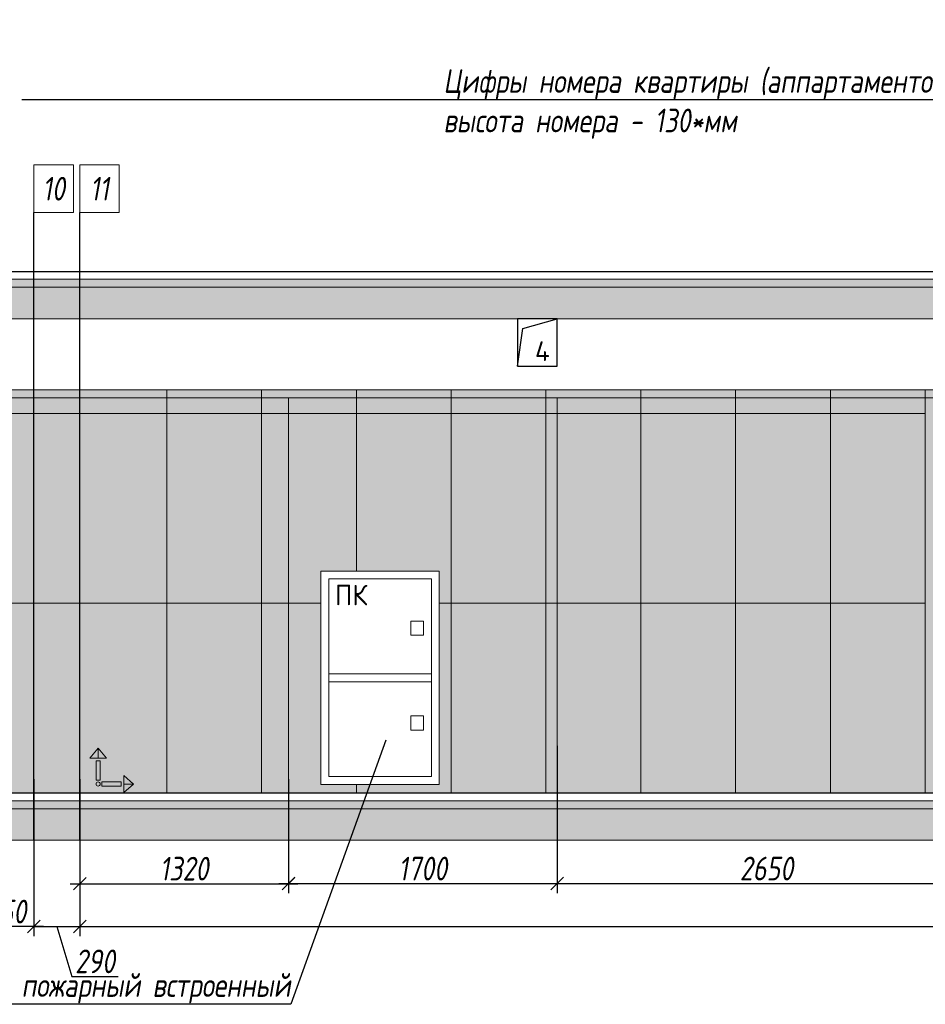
# Model space of a CAD drawing. Header units: millimetres. Extents: x -559767 to 178656, y -69521 to 138453.
# Tile 31 of 256: x -420026 to -414296, y 82888 to 89119. Entities that reach past the tile are written whole.
import ezdxf
from ezdxf import colors
from ezdxf.entities.mleader import LeaderData, LeaderLine
from ezdxf.math import Vec2, Vec3

# ---------------------------------------------------------------- set-up
doc = ezdxf.new("R2010")
doc.units = ezdxf.units.MM
doc.linetypes.add('DASHDOT', pattern=[25.4, 12.7, -6.35, 0, -6.35])
doc.linetypes.add('DASHEDx20', pattern=[0.75, 0.5, -0.25])
doc.layers.get('Defpoints').update_dxf_attribs({"color": 31})
for name, color, linetype, lineweight in [('A-DETL-GENF', 7, 'Continuous', 5), ('dim_pot', 183, 'Continuous', 9), ('dim_razv', 93, 'DASHDOT', 9), ('engineering', 20, 'Continuous', 13), ('Отделка стен', 253, 'Continuous', 0)]:
    doc.layers.add(name, color=color, linetype=linetype, lineweight=lineweight)
doc.layers.add('pol', color=7, linetype='Continuous', lineweight=15, true_color=0x738991)
doc.styles.add('fl_iso paper', font='isocpeur.ttf', dxfattribs={"width": 0.8, "oblique": 10})
doc.styles.add('GODT type AU', font='isocpeur.ttf')
doc.styles.add('GOST-2.304_Type-B', font='GOST_Common.ttf')
doc.styles.add('In tre', font='isocpeur.ttf', dxfattribs={"width": 0.8, "oblique": 10})
doc.dimstyles.new('In tre 1_50', dxfattribs={"dimtxt": 150, "dimasz": 80, "dimexe": 60, "dimexo": 10, "dimgap": 20, "dimtad": 1, "dimdec": 0, "dimrnd": 5, "dimzin": 0, "dimdsep": 46, "dimtxsty": 'fl_iso paper', "dimblk": 'OBLIQUE', "dimcen": 0, "dimdle": 60, "dimadec": 0, "dimazin": 0, "dimtfac": 1, "dimtdec": 0, "dimtofl": 0, "dimtmove": 1, "dimatfit": 1, "dimfxl": 40, "dimtolj": 1, "dimtzin": 0, "dimarcsym": 1})

# ---------------------------------------------------------------- blocks, each defined once
blk = doc.blocks.new('*U12497')
at = {"layer": 'A-DETL-GENF'}
h = blk.add_hatch(dxfattribs=at)
h.set_pattern_fill('ANSI35', color=256, scale=10, style=0)
h.set_pattern_definition([(45, (62920.45, 5e-10), (-44.90128, 44.90128), []), (45, (62965.35, 5e-10), (-44.90128, 44.90128), [79.375, -15.875, 0, -15.875])])
h.paths.add_polyline_path([(0, -100), (63340.9, -100), (63340.9, -50), (0, -50)])
h = blk.add_hatch(dxfattribs=at)
h.set_pattern_fill('ANSI35', color=256, scale=20, style=0)
h.set_pattern_definition([(45, (62920.45, 5e-10), (-89.80256, 89.80256), []), (45, (63010.25, 5e-10), (-89.80256, 89.80256), [158.75, -31.75, 0, -31.75])])
h.paths.add_polyline_path([(0, -300), (63340.9, -300), (63340.9, -100), (0, -100)])
at = {"lineweight": 13}
blk.add_lwpolyline([(0, -50), (63340.9, -50), (63340.9, 0), (0, 0)], close=True, dxfattribs=at)
at = {"lineweight": 30}
blk.add_lwpolyline([(0, 0), (63340.9, 0)], dxfattribs=at)
at = {"layer": 'A-DETL-GENF'}
for points in [[(0, -100), (63340.9, -100), (63340.9, -50), (0, -50)], [(0, -300), (63340.9, -300), (63340.9, -100), (0, -100)]]:
    blk.add_lwpolyline(points, close=True, dxfattribs=at)
blk = doc.blocks.new('*U12498')
at = {"layer": 'dim_razv', "true_color": 0xffffff, "transparency": 33554559}
h = blk.add_hatch(color=7, dxfattribs=at)
h.dxf.hatch_style = 1
h.paths.add_polyline_path([(0, 0), (62500, 0), (62500, 50), (0, 50)])
at = {"lineweight": 20, "transparency": 33554559}
blk.add_lwpolyline([(0, 0), (62500, 0), (62500, 50), (0, 50)], close=True, dxfattribs=at)
blk = doc.blocks.new('_Oblique')
at = {"color": 0, "linetype": 'ByBlock', "lineweight": -2}
blk.add_line((-0.5, -0.5), (0.5, 0.5), dxfattribs=at)
blk = doc.blocks.new('*D12265')
at = {"layer": 'Defpoints', "color": 0, "linetype": 'ByBlock', "transparency": 16777216}
for p in [(-418325.6, 84225.6), (-416625.6, 84225.6), (-416625.6, 83651.4)]:
    blk.add_point(p, dxfattribs=at)
at = {"layer": 'dim_razv', "color": 0, "linetype": 'ByBlock', "lineweight": -2, "transparency": 16777216}
for p, q in [((-418325.6, 84215.6), (-418325.6, 83591.4)), ((-416625.6, 84215.6), (-416625.6, 83591.4)), ((-418385.6, 83651.4), (-416565.6, 83651.4))]:
    blk.add_line(p, q, dxfattribs=at)
at = {"layer": 'dim_razv', "color": 0, "linetype": 'ByBlock', "lineweight": -2, "transparency": 16777216, "xscale": 80, "yscale": 80, "zscale": 80, "rotation": 180}
blk.add_blockref('_Oblique', (-418325.6, 83651.4), dxfattribs=at)
at = {"layer": 'dim_razv', "color": 0, "linetype": 'ByBlock', "lineweight": -2, "transparency": 16777216, "xscale": 80, "yscale": 80, "zscale": 80}
blk.add_blockref('_Oblique', (-416625.6, 83651.4), dxfattribs=at)
at = {"layer": 'dim_razv', "color": 0, "linetype": 'ByBlock', "transparency": 16777216, "insert": (-417475.6, 83746.4), "char_height": 150, "attachment_point": 5, "style": 'fl_iso paper'}
blk.add_mtext('\\A1;1700', dxfattribs=at)
blk = doc.blocks.new('*D12413')
at = {"layer": 'Defpoints', "color": 0, "linetype": 'ByBlock', "transparency": 16777216}
for p in [(-420285.6, 84322.2), (-419935.6, 84322.2), (-420285.6, 83379.3)]:
    blk.add_point(p, dxfattribs=at)
at = {"layer": 'dim_razv', "color": 0, "linetype": 'ByBlock', "lineweight": -2, "transparency": 16777216}
for p, q in [((-420285.6, 84312.2), (-420285.6, 83319.3)), ((-419935.6, 84312.2), (-419935.6, 83319.3)), ((-419875.6, 83379.3), (-420345.6, 83379.3))]:
    blk.add_line(p, q, dxfattribs=at)
at = {"layer": 'dim_razv', "color": 0, "linetype": 'ByBlock', "lineweight": -2, "transparency": 16777216, "xscale": 80, "yscale": 80, "zscale": 80, "rotation": 180}
blk.add_blockref('_Oblique', (-420285.6, 83379.3), dxfattribs=at)
at = {"layer": 'dim_razv', "color": 0, "linetype": 'ByBlock', "lineweight": -2, "transparency": 16777216, "xscale": 80, "yscale": 80, "zscale": 80}
blk.add_blockref('_Oblique', (-419935.6, 83379.3), dxfattribs=at)
at = {"layer": 'dim_razv', "color": 0, "linetype": 'ByBlock', "transparency": 16777216, "insert": (-420110.6, 83474.3), "char_height": 150, "attachment_point": 5, "style": 'fl_iso paper'}
blk.add_mtext('\\A1;350', dxfattribs=at)
blk = doc.blocks.new('*D12414')
at = {"layer": 'Defpoints', "color": 0, "linetype": 'ByBlock', "transparency": 16777216}
for p in [(-419935.6, 84322.2), (-419645.6, 84322.2), (-419645.6, 83379.3)]:
    blk.add_point(p, dxfattribs=at)
at = {"layer": 'dim_razv', "color": 0, "linetype": 'ByBlock', "lineweight": -2, "transparency": 16777216}
for p, q in [((-419935.6, 84312.2), (-419935.6, 83319.3)), ((-419645.6, 84312.2), (-419645.6, 83319.3)), ((-419935.6, 83379.3), (-420015.6, 83379.3)), ((-419935.6, 83379.3), (-419645.6, 83379.3)), ((-419790.6, 83379.3), (-419696.1, 83064.3)), ((-419645.6, 83379.3), (-419565.6, 83379.3)), ((-419696.1, 83064.3), (-419401.7, 83064.3))]:
    blk.add_line(p, q, dxfattribs=at)
at = {"layer": 'dim_razv', "color": 0, "linetype": 'ByBlock', "lineweight": -2, "transparency": 16777216, "xscale": 80, "yscale": 80, "zscale": 80}
blk.add_blockref('_Oblique', (-419935.6, 83379.3), dxfattribs=at)
at = {"layer": 'dim_razv', "color": 0, "linetype": 'ByBlock', "lineweight": -2, "transparency": 16777216, "xscale": 80, "yscale": 80, "zscale": 80, "rotation": 180}
blk.add_blockref('_Oblique', (-419645.6, 83379.3), dxfattribs=at)
at = {"layer": 'dim_razv', "color": 0, "linetype": 'ByBlock', "transparency": 16777216, "insert": (-419548.9, 83159.3), "char_height": 150, "attachment_point": 5, "style": 'fl_iso paper'}
blk.add_mtext('\\A1;290', dxfattribs=at)
blk = doc.blocks.new('*D12415')
at = {"layer": 'Defpoints', "color": 0, "linetype": 'ByBlock', "transparency": 16777216}
for p in [(-419645.6, 84322.2), (-418325.6, 84322.2), (-418325.6, 83651)]:
    blk.add_point(p, dxfattribs=at)
at = {"layer": 'dim_razv', "color": 0, "linetype": 'ByBlock', "lineweight": -2, "transparency": 16777216}
for p, q in [((-419645.6, 84312.2), (-419645.6, 83591)), ((-418325.6, 84312.2), (-418325.6, 83591)), ((-419705.6, 83651), (-418265.6, 83651))]:
    blk.add_line(p, q, dxfattribs=at)
at = {"layer": 'dim_razv', "color": 0, "linetype": 'ByBlock', "lineweight": -2, "transparency": 16777216, "xscale": 80, "yscale": 80, "zscale": 80, "rotation": 180}
blk.add_blockref('_Oblique', (-419645.6, 83651), dxfattribs=at)
at = {"layer": 'dim_razv', "color": 0, "linetype": 'ByBlock', "lineweight": -2, "transparency": 16777216, "xscale": 80, "yscale": 80, "zscale": 80}
blk.add_blockref('_Oblique', (-418325.6, 83651), dxfattribs=at)
at = {"layer": 'dim_razv', "color": 0, "linetype": 'ByBlock', "transparency": 16777216, "insert": (-418985.6, 83746), "char_height": 150, "attachment_point": 5, "style": 'fl_iso paper'}
blk.add_mtext('\\A1;1320', dxfattribs=at)
blk = doc.blocks.new('*D12416')
at = {"layer": 'Defpoints', "color": 0, "linetype": 'ByBlock', "transparency": 16777216}
for p in [(-416625.6, 84533), (-413975.6, 84533), (-413975.6, 83651.8)]:
    blk.add_point(p, dxfattribs=at)
at = {"layer": 'dim_razv', "color": 0, "linetype": 'ByBlock', "lineweight": -2, "transparency": 16777216}
for p, q in [((-416625.6, 84523), (-416625.6, 83591.8)), ((-413975.6, 84523), (-413975.6, 83591.8)), ((-416685.6, 83651.8), (-413915.6, 83651.8))]:
    blk.add_line(p, q, dxfattribs=at)
at = {"layer": 'dim_razv', "color": 0, "linetype": 'ByBlock', "lineweight": -2, "transparency": 16777216, "xscale": 80, "yscale": 80, "zscale": 80, "rotation": 180}
blk.add_blockref('_Oblique', (-416625.6, 83651.8), dxfattribs=at)
at = {"layer": 'dim_razv', "color": 0, "linetype": 'ByBlock', "lineweight": -2, "transparency": 16777216, "xscale": 80, "yscale": 80, "zscale": 80}
blk.add_blockref('_Oblique', (-413975.6, 83651.8), dxfattribs=at)
at = {"layer": 'dim_razv', "color": 0, "linetype": 'ByBlock', "transparency": 16777216, "insert": (-415300.6, 83746.8), "char_height": 150, "attachment_point": 5, "style": 'fl_iso paper'}
blk.add_mtext('\\A1;2650', dxfattribs=at)
blk = doc.blocks.new('*D12289')
at = {"layer": 'Defpoints', "color": 0, "linetype": 'ByBlock', "transparency": 16777216}
for p in [(-419645.6, 84039.7), (-399355.6, 83971.3), (-399355.6, 83379.3)]:
    blk.add_point(p, dxfattribs=at)
at = {"layer": 'dim_razv', "color": 0, "linetype": 'ByBlock', "lineweight": -2, "transparency": 16777216}
for p, q in [((-419645.6, 84029.7), (-419645.6, 83319.3)), ((-399355.6, 83961.3), (-399355.6, 83319.3)), ((-419705.6, 83379.3), (-399295.6, 83379.3))]:
    blk.add_line(p, q, dxfattribs=at)
at = {"layer": 'dim_razv', "color": 0, "linetype": 'ByBlock', "lineweight": -2, "transparency": 16777216, "xscale": 80, "yscale": 80, "zscale": 80, "rotation": 180}
blk.add_blockref('_Oblique', (-419645.6, 83379.3), dxfattribs=at)
at = {"layer": 'dim_razv', "color": 0, "linetype": 'ByBlock', "lineweight": -2, "transparency": 16777216, "xscale": 80, "yscale": 80, "zscale": 80}
blk.add_blockref('_Oblique', (-399355.6, 83379.3), dxfattribs=at)
at = {"layer": 'dim_razv', "color": 0, "linetype": 'ByBlock', "transparency": 16777216, "insert": (-409500.6, 83474.3), "char_height": 150, "attachment_point": 5, "style": 'fl_iso paper'}
blk.add_mtext('\\A1;20290', dxfattribs=at)
blk = doc.blocks.new('1')
at = {"layer": 'pol', "linetype": 'ByBlock'}
h = blk.add_hatch(color=1, dxfattribs=at)
h.paths.add_polyline_path([(35776.4, 73135.4), (35803.1, 73135.4), (35803.1, 73259), (35776.4, 73259)])
h.paths.add_polyline_path([(35789.8, 73274.6), (35843.2, 73274.6), (35789.8, 73338.2)])
h.paths.add_polyline_path([(35789.8, 73274.6), (35736.3, 73274.6), (35789.8, 73338.2)])
edge = h.paths.add_edge_path()
edge.add_arc((35789.8, 73110.5), 13.4, 0, 360)
h = blk.add_hatch(color=1, dxfattribs=at)
h.paths.add_polyline_path([(35813.3, 73097.1), (35813.3, 73123.9), (35936.9, 73123.9), (35936.9, 73097.1)])
h.paths.add_polyline_path([(35952.5, 73110.5), (35952.5, 73164), (36016.1, 73110.5)])
h.paths.add_polyline_path([(35952.5, 73110.5), (35952.5, 73057), (36016.1, 73110.5)])
at = {"layer": 'pol', "color": 1, "linetype": 'ByBlock'}
for points in [[(35789.8, 73274.6), (35736.3, 73274.6), (35789.8, 73338.2), (35789.8, 73274.6)], [(35789.8, 73274.6), (35843.2, 73274.6), (35789.8, 73338.2), (35789.8, 73274.6)], [(35952.5, 73110.5), (35952.5, 73164), (36016.1, 73110.5), (35952.5, 73110.5)], [(35952.5, 73110.5), (35952.5, 73057), (36016.1, 73110.5), (35952.5, 73110.5)]]:
    blk.add_lwpolyline(points, dxfattribs=at)
for points in [[(35776.4, 73135.4), (35803.1, 73135.4), (35803.1, 73259), (35776.4, 73259)], [(35813.3, 73097.1), (35813.3, 73123.9), (35936.9, 73123.9), (35936.9, 73097.1)]]:
    blk.add_lwpolyline(points, close=True, dxfattribs=at)
blk.add_circle((35789.8, 73110.5), 13.4, dxfattribs=at)

msp = doc.modelspace()

# ---------------------------------------------------------------- hatches: boundary and pattern name
at = {"layer": 'dim_razv', "true_color": 0xeceae4, "transparency": 33554687}
h = msp.add_hatch(dxfattribs=at)
h.set_pattern_fill('AR-SAND', color=254, scale=3, angle=315)
h.set_pattern_definition([(352.5, (122232.77, 128826.15), (100.426047, 107.214405), [0, -115.824, 0, -129.54, 0, -123.825]), (322.5, (122232.77, 128826.15), (247.419855, 56.70328), [0, -62.484, 0, -104.394, 0, -40.005]), (282.5, (122166.5, 128892.43), (168.099694, -167.489948), [0, -38.1, 0, -137.16, 0, -179.07]), (272.5, (122166.5, 128892.43), (209.265234, -114.68433), [0, -19.05, 0, -89.916, 0, -102.87])])
h.paths.add_polyline_path([(-452875.6, 84225.5), (-390375.6, 84225.5), (-390375.6, 86775.5), (-452875.6, 86775.5)])
h.paths.add_polyline_path([(-450945.6, 86425.5), (-449495.6, 86425.5), (-449495.6, 84225.5), (-450945.6, 84225.5)])
h.paths.add_polyline_path([(-447545.6, 86425.5), (-448245.6, 86425.5), (-448245.6, 84375.5), (-447545.6, 84375.5)], flags=16)
h.paths.add_polyline_path([(-447445.6, 86425.5), (-446445.6, 86425.5), (-446445.6, 84375.5), (-447445.6, 84375.5)], flags=16)
h.paths.add_polyline_path([(-446245.6, 86425.5), (-445095.6, 86425.5), (-445095.6, 84375.5), (-446245.6, 84375.5)], flags=16)
h.paths.add_polyline_path([(-444510.7, 86725.5), (-442810.7, 86725.5), (-442810.7, 84225.5), (-444510.7, 84225.5)], flags=16)
h.paths.add_polyline_path([(-442225.6, 84225.5), (-442225.6, 86405.5), (-440265.6, 86405.5), (-440265.6, 84225.5)], flags=17)
h.paths.add_polyline_path([(-439495.6, 86425.5), (-439845.6, 86425.5), (-439845.6, 84375.5), (-439495.6, 84375.5)], flags=16)
h.paths.add_polyline_path([(-439295.6, 86425.5), (-437695.6, 86425.5), (-437695.6, 84375.5), (-439295.6, 84375.5)], flags=16)
h.paths.add_polyline_path([(-437394, 86425.5), (-435944, 86425.5), (-435944, 84225.5), (-437394, 84225.5)])
h.paths.add_polyline_path([(-433695.6, 86425.5), (-431695.6, 86425.5), (-431695.6, 84375.5), (-433695.6, 84375.5)], flags=16)
h.paths.add_polyline_path([(-418120.6, 85629.3), (-417370.6, 85629.3), (-417370.6, 84279.3), (-418120.6, 84279.3)], flags=16)
h.paths.add_polyline_path([(-403350.6, 85629.3), (-402600.6, 85629.3), (-402600.6, 84279.3), (-403350.6, 84279.3)], flags=16)
h.paths.add_polyline_path([(-408125.6, 84475.5), (-408125.6, 84575.5), (-408025.6, 84575.5), (-408025.6, 84475.5)], flags=16)
edge = h.paths.add_edge_path(flags=0)
edge.add_arc((-408075.6, 84525.5), 28.4, 0, 360)
edge = h.paths.add_edge_path(flags=0)
edge.add_arc((-408089.1, 84525.5), 3.95, 0, 360)
edge = h.paths.add_edge_path(flags=0)
edge.add_arc((-408062.1, 84525.5), 3.95, 0, 360)

# ---------------------------------------------------------------- linework, layer by layer
at = {"lineweight": 30}
for points in [[(-419935.6, 83925.5), (-419935.6, 87899.1)], [(-419645.6, 83925.5), (-419645.6, 87899.1)]]:
    msp.add_lwpolyline(points, dxfattribs=at)
msp.add_lwpolyline([(-416625.6, 87225.5), (-416875.6, 87225.5), (-416875.6, 86925.5), (-416625.6, 86925.5), (-416625.6, 87225.5)], close=True)
msp.add_lwpolyline([(-416875.6, 86925.5), (-416842.1, 87165.3), (-416625.6, 87225.5)])
at = {"color": 18, "linetype": 'ByBlock', "lineweight": 0, "ltscale": 300, "true_color": 0x000000}
msp.add_lwpolyline([(-418325.6, 84225.6), (-418325.6, 86725.6), (-416625.6, 86725.6), (-416625.6, 84225.6)], dxfattribs=at)
at = {"lineweight": 13}
for points in [[(-418120.6, 85629.3), (-417370.6, 85629.3), (-417370.6, 84279.3), (-418120.6, 84279.3)], [(-418070.6, 84329.3), (-418070.6, 85579.3), (-417420.6, 85579.3), (-417420.6, 84329.3)], [(-417550.6, 85223.1), (-417550.6, 85313.1), (-417470.6, 85313.1), (-417470.6, 85223.1)], [(-418070.6, 84979.3), (-417420.6, 84979.3), (-417420.6, 84929.3), (-418070.6, 84929.3)], [(-417550.6, 84623.1), (-417550.6, 84713.1), (-417470.6, 84713.1), (-417470.6, 84623.1)]]:
    msp.add_lwpolyline(points, close=True, dxfattribs=at)
at = {"layer": 'dim_pot', "color": 10, "lineweight": 0}
for points in [[(-419935.6, 88199.1), (-419685.6, 88199.1), (-419685.6, 87899.1), (-419935.6, 87899.1)], [(-419645.6, 88199.1), (-419395.6, 88199.1), (-419395.6, 87899.1), (-419645.6, 87899.1)]]:
    msp.add_lwpolyline(points, close=True, dxfattribs=at)
at = {"layer": 'Отделка стен', "transparency": 33554687}
for points in [[(-420285.6, 86775.5), (-420285.6, 86625.5), (-419645.6, 86625.5), (-419645.6, 86775.5)], [(-419645.6, 86775.5), (-419645.6, 86625.5), (-419095.6, 86625.5), (-419095.6, 86775.5)], [(-419095.6, 86775.5), (-419095.6, 86625.5), (-418495.6, 86625.5), (-418495.6, 86775.5)], [(-418495.6, 86775.5), (-418495.6, 86625.5), (-417895.6, 86625.5), (-417895.6, 86775.5)], [(-417895.6, 86775.5), (-417895.6, 86625.5), (-417295.6, 86625.5), (-417295.6, 86775.5)], [(-417295.6, 86775.5), (-417295.6, 86625.5), (-416695.6, 86625.5), (-416695.6, 86775.5)], [(-416695.6, 86775.5), (-416695.6, 86625.5), (-416095.6, 86625.5), (-416095.6, 86775.5)], [(-416095.6, 86775.5), (-416095.6, 86625.5), (-415495.6, 86625.5), (-415495.6, 86775.5)], [(-415495.6, 86775.5), (-415495.6, 86625.5), (-414895.6, 86625.5), (-414895.6, 86775.5)], [(-414895.6, 86775.5), (-414895.6, 86625.5), (-414295.6, 86625.5), (-414295.6, 86775.5)], [(-420285.6, 86625.5), (-420285.6, 85425.5), (-419645.6, 85425.5), (-419645.6, 86625.5)], [(-419645.6, 86625.5), (-419645.6, 85425.5), (-419095.6, 85425.5), (-419095.6, 86625.5)], [(-419095.6, 86625.5), (-419095.6, 85425.5), (-418495.6, 85425.5), (-418495.6, 86625.5)], [(-417295.6, 86625.5), (-417295.6, 85425.5), (-416695.6, 85425.5), (-416695.6, 86625.5)], [(-416695.6, 86625.5), (-416695.6, 85425.5), (-416095.6, 85425.5), (-416095.6, 86625.5)], [(-416095.6, 86625.5), (-416095.6, 85425.5), (-415495.6, 85425.5), (-415495.6, 86625.5)], [(-415495.6, 86625.5), (-415495.6, 85425.5), (-414895.6, 85425.5), (-414895.6, 86625.5)], [(-414895.6, 86625.5), (-414895.6, 85425.5), (-414295.6, 85425.5), (-414295.6, 86625.5)], [(-420285.6, 85425.5), (-420285.6, 84225.5), (-419645.6, 84225.5), (-419645.6, 85425.5)], [(-419645.6, 85425.5), (-419645.6, 84225.5), (-419095.6, 84225.5), (-419095.6, 85425.5)], [(-419095.6, 85425.5), (-419095.6, 84225.5), (-418495.6, 84225.5), (-418495.6, 85425.5)], [(-417295.6, 85425.5), (-417295.6, 84225.5), (-416695.6, 84225.5), (-416695.6, 85425.5)], [(-416695.6, 85425.5), (-416695.6, 84225.5), (-416095.6, 84225.5), (-416095.6, 85425.5)], [(-416095.6, 85425.5), (-416095.6, 84225.5), (-415495.6, 84225.5), (-415495.6, 85425.5)], [(-415495.6, 85425.5), (-415495.6, 84225.5), (-414895.6, 84225.5), (-414895.6, 85425.5)], [(-414895.6, 85425.5), (-414895.6, 84225.5), (-414295.6, 84225.5), (-414295.6, 85425.5)]]:
    msp.add_lwpolyline(points, close=True, dxfattribs=at)
for points in [[(-417895.6, 85629.3), (-417895.6, 86625.5), (-418495.6, 86625.5), (-418495.6, 85425.5), (-418120.6, 85425.5)], [(-417370.6, 85425.5), (-417295.6, 85425.5), (-417295.6, 86625.5), (-417895.6, 86625.5), (-417895.6, 85629.3)], [(-418120.6, 85425.5), (-418495.6, 85425.5), (-418495.6, 84225.5), (-417895.6, 84225.5), (-417895.6, 84279.3)], [(-417895.6, 84279.3), (-417895.6, 84225.5), (-417295.6, 84225.5), (-417295.6, 85425.5), (-417370.6, 85425.5)]]:
    msp.add_lwpolyline(points, dxfattribs=at)

# ---------------------------------------------------------------- block references
for name, p in [('*U12497', (-453296.1, 87525.5)), ('*U12498', (-452875.6, 86725.5)), ('*U12497', (-453296.1, 84225.5))]:
    msp.add_blockref(name, p)
at = {"linetype": 'ByBlock', "xscale": 0.9938708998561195, "yscale": 0.9938708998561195, "zscale": 0.9938708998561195}
msp.add_blockref('1', (-455099.9, 11619.2), dxfattribs=at)

# ---------------------------------------------------------------- texts
at = {"layer": 'Defpoints', "insert": (-416718.5, 87021), "char_height": 125, "attachment_point": 5, "style": 'GODT type AU'}
msp.add_mtext_dynamic_manual_height_columns('4', width=166.384, gutter_width=12.5, heights=[0], dxfattribs=at)
at = {"layer": 'dim_pot', "color": 10, "lineweight": 0, "char_height": 150, "attachment_point": 5, "style": 'fl_iso paper'}
for s, insert in [('10', (-419810.6, 88049.1)), ('11', (-419520.6, 88049.1))]:
    msp.add_mtext_dynamic_manual_height_columns(s, width=190.261, gutter_width=1350, heights=[0], dxfattribs=dict(at, insert=insert))
at = {"layer": 'engineering', "color": 0, "linetype": 'DASHEDx20', "ltscale": 4, "transparency": 33554687, "insert": (-417928.5, 85477.6), "char_height": 130, "attachment_point": 5, "style": 'GOST-2.304_Type-B'}
msp.add_mtext('ПК', dxfattribs=at)

# ---------------------------------------------------------------- dimensions: what is measured, and where the dimension line sits
at = {"layer": 'dim_razv', "color": 18, "linetype": 'ByBlock', "true_color": 0x000000}
for base, p1, p2, picture, middle in [((-413975.6, 83651.8), (-416625.6, 84533), (-413975.6, 84533), '*D12416', (-415300.6, 83746.8)), ((-420285.6, 83379.3), (-419935.6, 84322.2), (-420285.6, 84322.2), '*D12413', (-420110.6, 83474.3)), ((-419645.6, 83379.3), (-419935.6, 84322.2), (-419645.6, 84322.2), '*D12414', (-419676.1, 83159.3)), ((-418325.6, 83651), (-419645.6, 84322.2), (-418325.6, 84322.2), '*D12415', (-418985.6, 83746)), ((-416625.6, 83651.4), (-418325.6, 84225.6), (-416625.6, 84225.6), '*D12265', (-417475.6, 83746.4)), ((-399355.6, 83379.3), (-419645.6, 84039.7), (-399355.6, 83971.3), '*D12289', (-409500.6, 83474.3))]:
    dim = msp.add_linear_dim(base=base, p1=p1, p2=p2, dimstyle='In tre 1_50', dxfattribs=at)
    dim.commit()
    dim.dimension.update_dxf_attribs({"geometry": picture, "text_midpoint": middle})

# ---------------------------------------------------------------- leaders
at = {"layer": 'dim_razv', "color": 0, "linetype": 'ByBlock'}
ml = msp.add_multileader_mtext('Standard', dxfattribs=at)
ml.set_content('Цифры номера квартиры (аппартаментов), цвет металлический светлый, \\Pвысота номера - 130*мм', style='In tre')
ml.set_leader_properties()
ml.build(insert=Vec2(0, 0))
ml.multileader.update_dxf_attribs({"text_left_attachment_type": 6, "text_right_attachment_type": 6, "dogleg_length": 1, "arrow_head_size": 0, "scale": 50})
ctx = ml.context
ctx.base_point, ctx.scale, ctx.char_height, ctx.arrow_head_size, ctx.landing_gap_size, ctx.plane_origin = Vec3(-433825.6, 88906.2), 50, 150, 0, 4.5, Vec3(-425325.6, 86799.1)
ctx.left_attachment, ctx.right_attachment = 6, 6
notes = []
notes.append((ctx, [(0, (1, 1, 0), (-430404.3, 88906.2), (-1, 0), 50, [(1, [(-430108.9, 86630.7)], 0, [])])]))
ctx.mtext.insert, ctx.mtext.width, ctx.mtext.defined_height, ctx.mtext.flow_direction = Vec3(-433821.1, 89101.2), 3469.079, 696.6, 5
ml = msp.add_multileader_mtext('Standard', dxfattribs=at)
ml.set_content('Отделка дверного полотна и стены над дверным проемом в один цвет,\\Pотделка над дверью - дверным добором', style='In tre')
ml.set_leader_properties()
ml.build(insert=Vec2(0, 0))
ml.multileader.update_dxf_attribs({"text_left_attachment_type": 6, "text_right_attachment_type": 6, "dogleg_length": 1, "arrow_head_size": 0, "scale": 50})
ctx = ml.context
ctx.base_point, ctx.scale, ctx.char_height, ctx.arrow_head_size, ctx.landing_gap_size, ctx.plane_origin = Vec3(-429085.2, 88906.2), 50, 150, 0, 4.5, Vec3(-424818.3, 86565)
ctx.left_attachment, ctx.right_attachment = 6, 6
notes.append((ctx, [(1, (1, 1, 0), (-429135.2, 88906.2), (1, 0), 50, [(1, [(-429630.7, 86599.2)], 0, [])])]))
ctx.mtext.insert, ctx.mtext.width, ctx.mtext.defined_height, ctx.mtext.flow_direction = Vec3(-429080.7, 89101.2), 3361.191, 696.6, 5
ml = msp.add_multileader_mtext('Standard', dxfattribs=at)
ml.set_content('Потолок подвесной, реечный\\Pрейка 50х50 белого цвета, шаг рейки 120-125мм', style='In tre')
ml.set_leader_properties()
ml.build(insert=Vec2(0, 0))
ml.multileader.update_dxf_attribs({"text_left_attachment_type": 6, "text_right_attachment_type": 6, "dogleg_length": 1, "arrow_head_size": 0, "scale": 50})
ctx = ml.context
ctx.base_point, ctx.scale, ctx.char_height, ctx.arrow_head_size, ctx.landing_gap_size, ctx.plane_origin = Vec3(-360037, 88760.3), 50, 150, 0, 4.5, Vec3(-367470.9, 86965.8)
ctx.left_attachment, ctx.right_attachment, ctx.text_align_type = 6, 6, 2
notes.append((ctx, [(0, (1, 1, 0), (-360087, 88760.3), (1, 0), 50, [(0, [(-361358.5, 86525.5), (-360006.5, 86775.5)], 0, [])])]))
ctx.mtext.insert, ctx.mtext.width, ctx.mtext.defined_height, ctx.mtext.alignment, ctx.mtext.flow_direction = Vec3(-357839.6, 88955.3), 2509.515, 696.6, 3, 5
ml = msp.add_multileader_mtext('Standard', dxfattribs=at)
ml.set_content('Окраска запотолочного пространства в белый цвет RAL9016', style='In tre')
ml.set_leader_properties()
ml.build(insert=Vec2(0, 0))
ml.multileader.update_dxf_attribs({"text_left_attachment_type": 6, "text_right_attachment_type": 6, "dogleg_length": 1, "arrow_head_size": 0, "scale": 50})
ctx = ml.context
ctx.base_point, ctx.scale, ctx.char_height, ctx.arrow_head_size, ctx.landing_gap_size, ctx.plane_origin = Vec3(-367167.1, 88601.8), 50, 150, 0, 4.5, Vec3(-369056.2, 84911.2)
ctx.left_attachment, ctx.right_attachment, ctx.text_align_type = 6, 6, 2
notes.append((ctx, [(0, (1, 1, 0), (-364171.6, 88601.8), (-1, 0), 50, [(0, [(-363881.3, 86911.8)], 0, [])])]))
ctx.mtext.insert, ctx.mtext.width, ctx.mtext.alignment, ctx.mtext.flow_direction = Vec3(-364226.1, 88781.8), 3148.852, 3, 5
ml = msp.add_multileader_mtext('Standard', dxfattribs=at)
ml.set_content('Потолок подвесной, реечный\\Pрейка 50х50 белого цвета, шаг рейки 120-125мм', style='In tre')
ml.set_leader_properties()
ml.build(insert=Vec2(0, 0))
ml.multileader.update_dxf_attribs({"text_left_attachment_type": 6, "text_right_attachment_type": 6, "dogleg_length": 1, "arrow_head_size": 0, "scale": 50})
ctx = ml.context
ctx.base_point, ctx.scale, ctx.char_height, ctx.arrow_head_size, ctx.landing_gap_size, ctx.plane_origin = Vec3(-452229.1, 88586.8), 50, 150, 0, 4.5, Vec3(-444982, 86792.2)
ctx.left_attachment, ctx.right_attachment = 6, 6
notes.append((ctx, [(0, (1, 1, 0), (-449977.2, 88586.8), (-1, 0), 50, [(1, [(-449794.4, 86768.6)], 0, [])])]))
ctx.mtext.insert, ctx.mtext.width, ctx.mtext.defined_height, ctx.mtext.flow_direction = Vec3(-452224.6, 88781.8), 2509.515, 696.6, 5
ml = msp.add_multileader_mtext('Standard', dxfattribs=at)
ml.set_content('Цифры номера квартиры (аппартаментов), цвет металлический светлый, \\Pвысота номера - 130*мм', style='In tre')
ml.set_leader_properties()
ml.build(insert=Vec2(0, 0))
ml.multileader.update_dxf_attribs({"text_left_attachment_type": 6, "text_right_attachment_type": 6, "dogleg_length": 1, "arrow_head_size": 0, "scale": 50})
ctx = ml.context
ctx.base_point, ctx.scale, ctx.char_height, ctx.arrow_head_size, ctx.landing_gap_size, ctx.plane_origin = Vec3(-417349.2, 88610.6), 50, 150, 0, 4.5, Vec3(-407382, 86816.1)
ctx.left_attachment, ctx.right_attachment = 6, 6
notes.append((ctx, [(0, (1, 1, 0), (-413927.8, 88610.6), (-1, 0), 50, [(1, [(-413515.4, 86647.7)], 0, [])])]))
ctx.mtext.insert, ctx.mtext.width, ctx.mtext.defined_height, ctx.mtext.flow_direction = Vec3(-417344.7, 88805.6), 3469.079, 696.6, 5
ml = msp.add_multileader_mtext('Standard', dxfattribs=at)
ml.set_content('Окраска запотолочного пространства в белый цвет RAL9016', style='In tre')
ml.set_leader_properties()
ml.build(insert=Vec2(0, 0))
ml.multileader.update_dxf_attribs({"text_left_attachment_type": 6, "text_right_attachment_type": 6, "dogleg_length": 1, "arrow_head_size": 0, "scale": 50})
ctx = ml.context
ctx.base_point, ctx.scale, ctx.char_height, ctx.arrow_head_size, ctx.landing_gap_size, ctx.plane_origin = Vec3(-442382, 88505.2), 50, 150, 0, 4.5, Vec3(-438847.5, 84814.6)
ctx.left_attachment, ctx.right_attachment = 6, 6
notes.append((ctx, [(0, (1, 1, 0), (-442432, 88505.2), (1, 0), 50, [(0, [(-442722.4, 87037.7)], 0, [])])]))
ctx.mtext.insert, ctx.mtext.width, ctx.mtext.flow_direction = Vec3(-442377.5, 88685.2), 3148.852, 5
ml = msp.add_multileader_mtext('Standard', dxfattribs=at)
ml.set_content('Решетка вентиляционная декоративная 850х400 в цвет стен', style='In tre')
ml.set_leader_properties()
ml.build(insert=Vec2(0, 0))
ml.multileader.update_dxf_attribs({"text_left_attachment_type": 6, "text_right_attachment_type": 6, "dogleg_length": 1, "arrow_head_size": 0, "scale": 50})
ctx = ml.context
ctx.base_point, ctx.scale, ctx.char_height, ctx.arrow_head_size, ctx.landing_gap_size, ctx.plane_origin = Vec3(-447897.6, 88255.8), 50, 150, 0, 4.5, Vec3(-439345.6, 86168.1)
ctx.left_attachment, ctx.right_attachment = 6, 6
notes.append((ctx, [(0, (1, 1, 0), (-444990.3, 88255.8), (-1, 0), 50, [(1, [(-444270.7, 86925.5)], 0, [])])]))
ctx.mtext.insert, ctx.mtext.width, ctx.mtext.defined_height, ctx.mtext.flow_direction = Vec3(-447893.1, 88450.8), 2996.732, 696.6, 5
ml = msp.add_multileader_mtext('Standard', dxfattribs=at)
ml.set_content('Плитка керамогранитная, настенная, размер плитки 600х1200мм, расположить вертикально', style='In tre')
ml.set_leader_properties()
ml.build(insert=Vec2(0, 0))
ml.multileader.update_dxf_attribs({"text_left_attachment_type": 6, "text_right_attachment_type": 6, "dogleg_length": 1, "arrow_head_size": 0, "scale": 50})
ctx = ml.context
ctx.base_point, ctx.scale, ctx.char_height, ctx.arrow_head_size, ctx.landing_gap_size, ctx.plane_origin = Vec3(-439283.1, 88180), 50, 150, 0, 4.5, Vec3(-438669, 88059.5)
ctx.left_attachment, ctx.right_attachment = 6, 6
notes.append((ctx, [(1, (1, 1, 0), (-439333.1, 88180), (1, 0), 50, [(1, [(-439900.3, 86486.1)], 0, [])])]))
ctx.mtext.insert, ctx.mtext.width, ctx.mtext.defined_height, ctx.mtext.flow_direction = Vec3(-439278.6, 88375), 3060.297, 696.6, 5
ml = msp.add_multileader_mtext('Standard', dxfattribs=at)
ml.set_content('Шкаф пожарный встроенный', style='In tre')
ml.set_leader_properties()
ml.build(insert=Vec2(0, 0))
ml.multileader.update_dxf_attribs({"text_left_attachment_type": 6, "text_right_attachment_type": 6, "dogleg_length": 1, "arrow_head_size": 0, "scale": 50})
ctx = ml.context
ctx.base_point, ctx.scale, ctx.char_height, ctx.arrow_head_size, ctx.landing_gap_size, ctx.plane_origin = Vec3(-420507.1, 82889.5), 50, 150, 0, 4.5, Vec3(-410150.9, 81222.5)
ctx.left_attachment, ctx.right_attachment = 6, 6
notes.append((ctx, [(0, (1, 1, 0), (-418309.7, 82889.5), (-1, 0), 50, [(1, [(-417709.9, 84558.3)], 0, [])])]))
ctx.mtext.insert, ctx.mtext.width, ctx.mtext.defined_height, ctx.mtext.flow_direction = Vec3(-420502.6, 83084.5), 2509.515, 696.6, 5
ml = msp.add_multileader_mtext('Standard', dxfattribs=at)
ml.set_content('Решетка вентиляционная декоративная 700х550 в цвет стен', style='In tre')
ml.set_leader_properties()
ml.build(insert=Vec2(0, 0))
ml.multileader.update_dxf_attribs({"text_left_attachment_type": 6, "text_right_attachment_type": 6, "dogleg_length": 1, "arrow_head_size": 0, "scale": 50})
ctx = ml.context
ctx.base_point, ctx.scale, ctx.char_height, ctx.arrow_head_size, ctx.landing_gap_size, ctx.plane_origin = Vec3(-452684.1, 83043.2), 50, 150, 0, 4.5, Vec3(-444776.7, 81248.6)
ctx.left_attachment, ctx.right_attachment = 6, 6
notes.append((ctx, [(0, (1, 1, 0), (-449788.8, 83043.2), (-1, 0), 50, [(1, [(-448938.4, 84325.5)], 0, [])])]))
ctx.mtext.insert, ctx.mtext.width, ctx.mtext.defined_height, ctx.mtext.flow_direction = Vec3(-452679.6, 83238.2), 2996.732, 696.6, 5
ml = msp.add_multileader_mtext('Standard', dxfattribs=at)
ml.set_content('Зеркало на стене, выполнить в один уровень с отделкой стен', style='In tre')
ml.set_leader_properties()
ml.build(insert=Vec2(0, 0))
ml.multileader.update_dxf_attribs({"text_left_attachment_type": 6, "text_right_attachment_type": 6, "dogleg_length": 1, "arrow_head_size": 0, "scale": 50})
ctx = ml.context
ctx.base_point, ctx.scale, ctx.char_height, ctx.arrow_head_size, ctx.landing_gap_size, ctx.plane_origin = Vec3(-447338.5, 83038.2), 50, 150, 0, 4.5, Vec3(-439596.2, 81243.6)
ctx.left_attachment, ctx.right_attachment = 6, 6
notes.append((ctx, [(0, (1, 1, 0), (-444415.9, 83038.2), (-1, 0), 50, [(1, [(-443757.9, 84320.5)], 0, [])])]))
ctx.mtext.insert, ctx.mtext.width, ctx.mtext.defined_height, ctx.mtext.flow_direction = Vec3(-447334, 83233.2), 3043.138, 696.6, 5
ml = msp.add_multileader_mtext('Standard', dxfattribs=at)
ml.set_content('Решетка вентиляционная декоративная 700х550 в цвет стен', style='In tre')
ml.set_leader_properties()
ml.build(insert=Vec2(0, 0))
ml.multileader.update_dxf_attribs({"text_left_attachment_type": 6, "text_right_attachment_type": 6, "dogleg_length": 1, "arrow_head_size": 0, "scale": 50})
ctx = ml.context
ctx.base_point, ctx.scale, ctx.char_height, ctx.arrow_head_size, ctx.landing_gap_size, ctx.plane_origin = Vec3(-434170.8, 83043.2), 50, 150, 0, 4.5, Vec3(-430730.2, 81248.6)
ctx.left_attachment, ctx.right_attachment = 6, 6
notes.append((ctx, [(1, (1, 1, 0), (-434220.8, 83043.2), (1, 0), 50, [(1, [(-434891.8, 84325.5)], 0, [])])]))
ctx.mtext.insert, ctx.mtext.width, ctx.mtext.defined_height, ctx.mtext.flow_direction = Vec3(-434166.3, 83238.2), 2996.732, 696.6, 5
for ctx, leaders in notes:
    for number, flags, end, landing, length, lines in leaders:
        leader = LeaderData()
        leader.index, (leader.has_last_leader_line, leader.has_dogleg_vector, leader.attachment_direction) = number, flags
        leader.last_leader_point, leader.dogleg_vector, leader.dogleg_length = Vec3(end), Vec3(landing), length
        for number, points, colour, breaks in lines:
            line = LeaderLine()
            line.index, line.vertices, line.color, line.breaks = number, Vec3.list(points), colors.encode_raw_color(colour), breaks
            leader.lines.append(line)
        ctx.leaders.append(leader)

doc.saveas('drawing.dxf')
